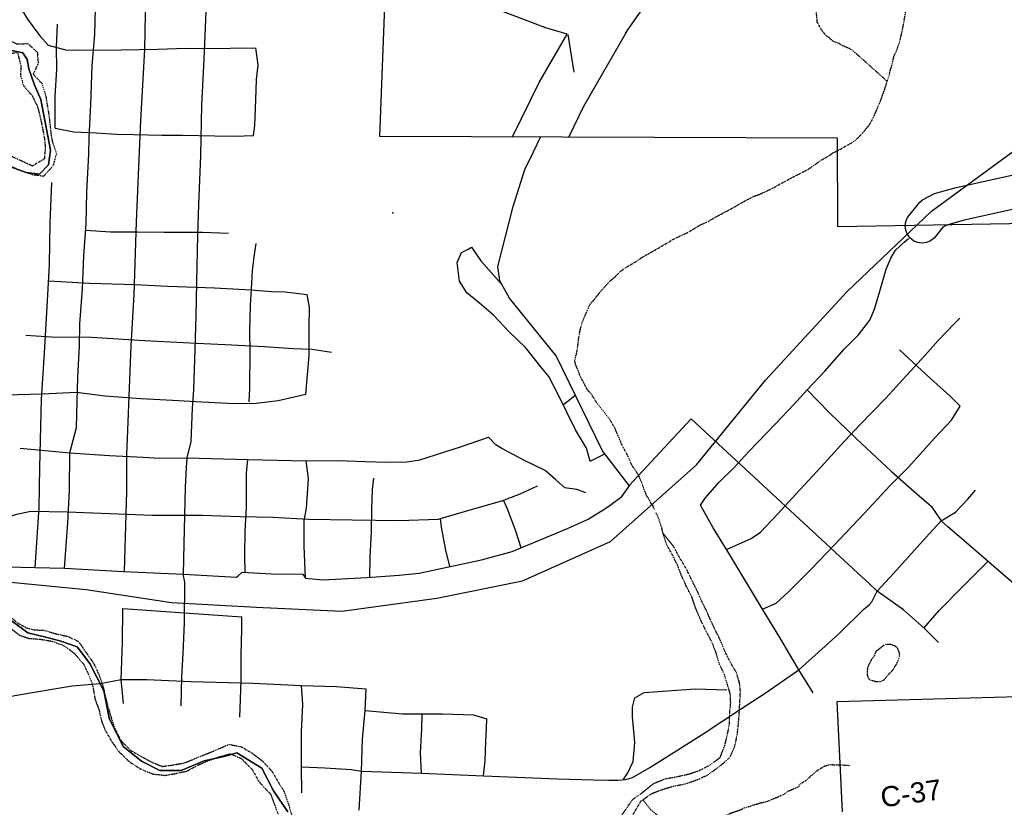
# Model space of a CAD drawing. Header units: feet. Extents: x -1605449 to -1594075, y -1717250 to -1708479.
# Tile 78 of 97: x -1595922 to -1595434, y -1716897 to -1716507. Entities that reach past the tile are written whole.
import ezdxf
from ezdxf.enums import TextEntityAlignment as Align

# ---------------------------------------------------------------- set-up
doc = ezdxf.new("R2010")
doc.units = ezdxf.units.FT
doc.header["$MEASUREMENT"] = 0
doc.linetypes.add('rr2', pattern=[0])
doc.linetypes.add('stream', pattern=[1.4, 0.7, -0.1, 0.1, -0.1, 0.1, -0.1, 0.1, -0.1])
for name, color, linetype in [('CR-TEXT', 7, 'Continuous'), ('INCORPORATED', 4, 'Continuous'), ('RAILROAD', 1, 'rr2'), ('STATE_FEDERAL-RT', 2, 'Continuous'), ('STREET-RURAL', 14, 'Continuous'), ('STREET-URBAN', 15, 'Continuous'), ('TWP-RD', 6, 'Continuous'), ('WATERWAY', 14, 'stream')]:
    doc.layers.add(name, color=color, linetype=linetype)
doc.styles.add('ARIAL', font='arial.ttf')

msp = doc.modelspace()

# ---------------------------------------------------------------- linework, layer by layer
at = {"layer": 'INCORPORATED', "flags": 128}
for points in [[(-1595394.12, -1716607.97), (-1595516.87, -1716610.03), (-1595517.02, -1716566.11), (-1595743.48, -1716565.28), (-1595739.81, -1716470.34)], [(-1595925.58, -1716522.71), (-1595920.08, -1716523.85), (-1595917.9, -1716527.19), (-1595917.05, -1716531.86), (-1595914.53, -1716539.37), (-1595911.17, -1716547.04), (-1595906.41, -1716572.07), (-1595907.39, -1716579.42), (-1595911.87, -1716583.95), (-1595918.37, -1716583.14), (-1595940.9, -1716575.04)], [(-1595940.9, -1716575.04), (-1595918.37, -1716583.14), (-1595911.87, -1716583.95), (-1595907.39, -1716579.42), (-1595906.41, -1716572.07), (-1595911.17, -1716547.04), (-1595914.53, -1716539.37), (-1595917.05, -1716531.86), (-1595917.9, -1716527.19), (-1595920.08, -1716523.85), (-1595925.58, -1716522.71)], [(-1595925.42, -1716805.29), (-1595917.57, -1716811.1), (-1595908.06, -1716813.41), (-1595901.22, -1716815.22), (-1595893.22, -1716818.03), (-1595886.85, -1716826.19), (-1595879.98, -1716839.69), (-1595877.43, -1716853.21), (-1595870.38, -1716867.38), (-1595861.36, -1716874.52), (-1595852.34, -1716879.17), (-1595841.68, -1716879.13), (-1595830.36, -1716874.41), (-1595820.54, -1716872.2), (-1595814.22, -1716870.51), (-1595801.86, -1716877.98), (-1595801.86, -1716877.98), (-1595795.99, -1716889.31), (-1595788.95, -1716899.64)], [(-1595788.95, -1716899.64), (-1595795.99, -1716889.31), (-1595801.86, -1716877.98), (-1595801.86, -1716877.98), (-1595814.22, -1716870.51), (-1595820.54, -1716872.2), (-1595830.36, -1716874.41), (-1595841.68, -1716879.13), (-1595852.34, -1716879.17), (-1595861.36, -1716874.52), (-1595870.38, -1716867.38), (-1595877.43, -1716853.21), (-1595879.98, -1716839.69), (-1595886.85, -1716826.19), (-1595893.22, -1716818.03), (-1595901.22, -1716815.22), (-1595908.06, -1716813.41), (-1595917.57, -1716811.1), (-1595925.42, -1716805.29)], [(-1595514.58, -1716899.59), (-1595517.23, -1716845.04), (-1595397.6, -1716841.79)]]:
    msp.add_lwpolyline(points, dxfattribs=at)
at = {"layer": 'RAILROAD', "ltscale": 0.333, "flags": 128}
msp.add_lwpolyline([(-1596788.66, -1716807.6), (-1596746.65, -1716804.57), (-1596704.18, -1716799.06), (-1596661.05, -1716793.39), (-1596619.08, -1716784.21), (-1596576.78, -1716777.7), (-1596534.98, -1716773.52), (-1596492.34, -1716765.01), (-1596450.54, -1716759.17), (-1596407.74, -1716759.17), (-1596365.44, -1716764.51), (-1596322.64, -1716772.19), (-1596278.17, -1716772.35), (-1596235.54, -1716774.19), (-1596189.74, -1716778.2), (-1596147.6, -1716777.7), (-1596104.3, -1716779.2), (-1596058.01, -1716781.2), (-1596015.87, -1716782.54), (-1595973.4, -1716786.54), (-1595931.1, -1716785.54), (-1595888.8, -1716789.55), (-1595846.5, -1716796.06), (-1595804.7, -1716798.39), (-1595762.23, -1716800.23), (-1595715.27, -1716793.89), (-1595672.8, -1716785.37), (-1595629.33, -1716765.84), (-1595586.7, -1716727.79), (-1595552.56, -1716685.89), (-1595512.42, -1716642.16), (-1595470.45, -1716602.26), (-1595428.65, -1716571.55), (-1595385.85, -1716555.19), (-1595342.55, -1716554.85), (-1595298.25, -1716564.7), (-1595254.95, -1716570.04), (-1595205.66, -1716568.54), (-1595161.69, -1716572.38), (-1595119.22, -1716582.06), (-1595076.09, -1716584.9), (-1595034.28, -1716583.06), (-1594983.32, -1716583.73), (-1594939.86, -1716586.57), (-1594896.39, -1716590.58), (-1594853.42, -1716591.08), (-1594810.62, -1716595.08), (-1594766.32, -1716605.26), (-1594723.85, -1716621.79), (-1594681.89, -1716639.48), (-1594638.92, -1716656.84), (-1594595.12, -1716671.87), (-1594552.65, -1716689.23), (-1594509.85, -1716707.09), (-1594465.55, -1716726.28), (-1594423.08, -1716745.98), (-1594386.04, -1716759.63)], dxfattribs=at)
msp.add_lwpolyline([(-1596788.66, -1716807.6), (-1596746.65, -1716804.57), (-1596704.18, -1716799.06), (-1596661.05, -1716793.39), (-1596619.08, -1716784.21), (-1596576.78, -1716777.7), (-1596534.98, -1716773.52), (-1596492.34, -1716765.01), (-1596450.54, -1716759.17), (-1596407.74, -1716759.17), (-1596365.44, -1716764.51), (-1596322.64, -1716772.19), (-1596278.17, -1716772.35), (-1596235.54, -1716774.19), (-1596189.74, -1716778.2), (-1596147.6, -1716777.7), (-1596104.3, -1716779.2), (-1596058.01, -1716781.2), (-1596015.87, -1716782.54), (-1595973.4, -1716786.54), (-1595931.1, -1716785.54), (-1595888.8, -1716789.55), (-1595846.5, -1716796.06), (-1595804.7, -1716798.39), (-1595762.23, -1716800.23), (-1595715.27, -1716793.89), (-1595672.8, -1716785.37), (-1595629.33, -1716765.84), (-1595586.7, -1716727.79), (-1595552.56, -1716685.89), (-1595512.42, -1716642.16), (-1595470.45, -1716602.26), (-1595428.65, -1716571.55), (-1595385.85, -1716555.19), (-1595342.55, -1716554.85), (-1595298.25, -1716564.7), (-1595254.95, -1716570.04), (-1595205.66, -1716568.54), (-1595161.69, -1716572.38), (-1595119.22, -1716582.06), (-1595076.09, -1716584.9), (-1595034.28, -1716583.06), (-1594983.32, -1716583.73), (-1594939.86, -1716586.57), (-1594896.39, -1716590.58), (-1594853.42, -1716591.08), (-1594810.62, -1716595.08), (-1594766.32, -1716605.26), (-1594723.85, -1716621.79), (-1594681.89, -1716639.48), (-1594638.92, -1716656.84), (-1594595.12, -1716671.87), (-1594552.65, -1716689.23), (-1594509.85, -1716707.09), (-1594465.55, -1716726.28), (-1594423.08, -1716745.98), (-1594386.04, -1716759.63)], dxfattribs=at)
msp.add_lwpolyline([(-1596788.66, -1716807.6), (-1596746.65, -1716804.57), (-1596704.18, -1716799.06), (-1596661.05, -1716793.39), (-1596619.08, -1716784.21), (-1596576.78, -1716777.7), (-1596534.98, -1716773.52), (-1596492.34, -1716765.01), (-1596450.54, -1716759.17), (-1596407.74, -1716759.17), (-1596365.44, -1716764.51), (-1596322.64, -1716772.19), (-1596278.17, -1716772.35), (-1596235.54, -1716774.19), (-1596189.74, -1716778.2), (-1596147.6, -1716777.7), (-1596104.3, -1716779.2), (-1596058.01, -1716781.2), (-1596015.87, -1716782.54), (-1595973.4, -1716786.54), (-1595931.1, -1716785.54), (-1595888.8, -1716789.55), (-1595846.5, -1716796.06), (-1595804.7, -1716798.39), (-1595762.23, -1716800.23), (-1595715.27, -1716793.89), (-1595672.8, -1716785.37), (-1595629.33, -1716765.84), (-1595586.7, -1716727.79), (-1595552.56, -1716685.89), (-1595512.42, -1716642.16), (-1595470.45, -1716602.26), (-1595428.65, -1716571.55), (-1595385.85, -1716555.19), (-1595342.55, -1716554.85), (-1595298.25, -1716564.7), (-1595254.95, -1716570.04), (-1595205.66, -1716568.54), (-1595161.69, -1716572.38), (-1595119.22, -1716582.06), (-1595076.09, -1716584.9), (-1595034.28, -1716583.06), (-1594983.32, -1716583.73), (-1594939.86, -1716586.57), (-1594896.39, -1716590.58), (-1594853.42, -1716591.08), (-1594810.62, -1716595.08), (-1594766.32, -1716605.26), (-1594723.85, -1716621.79), (-1594681.89, -1716639.48), (-1594638.92, -1716656.84), (-1594595.12, -1716671.87), (-1594552.65, -1716689.23), (-1594509.85, -1716707.09), (-1594465.55, -1716726.28), (-1594423.08, -1716745.98), (-1594386.04, -1716759.63)], dxfattribs=at)
msp.add_lwpolyline([(-1596788.66, -1716807.6), (-1596746.65, -1716804.57), (-1596704.18, -1716799.06), (-1596661.05, -1716793.39), (-1596619.08, -1716784.21), (-1596576.78, -1716777.7), (-1596534.98, -1716773.52), (-1596492.34, -1716765.01), (-1596450.54, -1716759.17), (-1596407.74, -1716759.17), (-1596365.44, -1716764.51), (-1596322.64, -1716772.19), (-1596278.17, -1716772.35), (-1596235.54, -1716774.19), (-1596189.74, -1716778.2), (-1596147.6, -1716777.7), (-1596104.3, -1716779.2), (-1596058.01, -1716781.2), (-1596015.87, -1716782.54), (-1595973.4, -1716786.54), (-1595931.1, -1716785.54), (-1595888.8, -1716789.55), (-1595846.5, -1716796.06), (-1595804.7, -1716798.39), (-1595762.23, -1716800.23), (-1595715.27, -1716793.89), (-1595672.8, -1716785.37), (-1595629.33, -1716765.84), (-1595586.7, -1716727.79), (-1595552.56, -1716685.89), (-1595512.42, -1716642.16), (-1595470.45, -1716602.26), (-1595428.65, -1716571.55), (-1595385.85, -1716555.19), (-1595342.55, -1716554.85), (-1595298.25, -1716564.7), (-1595254.95, -1716570.04), (-1595205.66, -1716568.54), (-1595161.69, -1716572.38), (-1595119.22, -1716582.06), (-1595076.09, -1716584.9), (-1595034.28, -1716583.06), (-1594983.32, -1716583.73), (-1594939.86, -1716586.57), (-1594896.39, -1716590.58), (-1594853.42, -1716591.08), (-1594810.62, -1716595.08), (-1594766.32, -1716605.26), (-1594723.85, -1716621.79), (-1594681.89, -1716639.48), (-1594638.92, -1716656.84), (-1594595.12, -1716671.87), (-1594552.65, -1716689.23), (-1594509.85, -1716707.09), (-1594465.55, -1716726.28), (-1594423.08, -1716745.98), (-1594386.04, -1716759.63)], dxfattribs=at)
at = {"layer": 'STATE_FEDERAL-RT', "flags": 128}
for points in [[(-1595621.81, -1716514.18), (-1595615.24, -1716504.72), (-1595607.31, -1716493.47), (-1595600.19, -1716485.54), (-1595589.29, -1716475.25), (-1595580.93, -1716467.21), (-1595570.22, -1716461.59), (-1595539.52, -1716448.05), (-1595516.17, -1716438.09), (-1595500.98, -1716429.38), (-1595488.34, -1716420.18), (-1595483.98, -1716415.52)], [(-1595650.79, -1716514.58), (-1595661.93, -1716511.31), (-1595662.51, -1716511.06), (-1595662.86, -1716510.99), (-1595665.28, -1716510.07), (-1595665.28, -1716510.07), (-1595697.15, -1716497.93)], [(-1595677.79, -1716565.52), (-1595664.54, -1716538.57), (-1595650.79, -1716514.58)], [(-1595649.98, -1716565.62), (-1595642.45, -1716550.31), (-1595621.23, -1716513.26)], [(-1595649.98, -1716565.62), (-1595642.45, -1716550.31), (-1595621.23, -1716513.26)], [(-1595667.48, -1716572.89), (-1595663.88, -1716565.57)], [(-1595615.55, -1716733.32), (-1595620.02, -1716738.14), (-1595633.26, -1716720.92), (-1595656.21, -1716673.87), (-1595679.21, -1716645.36), (-1595684.08, -1716636.79), (-1595685.09, -1716629.64), (-1595677.47, -1716599.91), (-1595671.75, -1716581.58), (-1595667.48, -1716572.89)], [(-1595504.77, -1716783.5), (-1595589.34, -1716705.04), (-1595615.55, -1716733.32)], [(-1595462.38, -1716758.49), (-1595465.7, -1716755.6), (-1595471.62, -1716762.1)], [(-1595455.72, -1716764.26), (-1595462.38, -1716758.49)], [(-1595471.62, -1716762.1), (-1595489.36, -1716781.61)], [(-1595395.82, -1716816.22), (-1595455.72, -1716764.26)], [(-1595489.36, -1716781.61), (-1595497.34, -1716790.39), (-1595501.54, -1716786.49)], [(-1595501.54, -1716786.49), (-1595504.77, -1716783.5)]]:
    msp.add_lwpolyline(points, dxfattribs=at)
at = {"layer": 'STREET-RURAL'}
for points in [[(-1595647.23, -1716533.5), (-1595650.34, -1716514.76)], [(-1595782.02, -1716890.27), (-1595782.2, -1716877.41), (-1595782.21, -1716860.04), (-1595781.54, -1716846.51), (-1595782.22, -1716837.16)], [(-1595753.69, -1716898.77), (-1595752.44, -1716879.51), (-1595752.07, -1716863.68), (-1595750.76, -1716849.42), (-1595750.27, -1716838.71)]]:
    msp.add_lwpolyline(points, dxfattribs=at)
at = {"layer": 'STREET-URBAN'}
for points in [[(-1595840.54, -1716781.94), (-1595840.32, -1716767.03), (-1595839.59, -1716738.88), (-1595839.09, -1716729.26), (-1595838.84, -1716724.42), (-1595836.75, -1716716.37), (-1595836.09, -1716699.82), (-1595835.52, -1716690.79), (-1595834.73, -1716670.73), (-1595834.24, -1716654.18), (-1595833.84, -1716629.44), (-1595833.5, -1716614.4), (-1595832.99, -1716599.19), (-1595832.08, -1716574.78), (-1595831.51, -1716549.71), (-1595830.42, -1716526.97), (-1595829.21, -1716499.55), (-1595828.86, -1716485.17), (-1595828.42, -1716479.15), (-1595827.24, -1716464.43), (-1595825.54, -1716451.38), (-1595825.28, -1716444.36), (-1595823.74, -1716431.97)], [(-1595899.51, -1716779.06), (-1595897.75, -1716756.51), (-1595897.03, -1716740.42), (-1595896.79, -1716721.88), (-1595893.52, -1716709.45), (-1595893.16, -1716696.42), (-1595892.78, -1716684.71), (-1595892.11, -1716669), (-1595891.89, -1716658.13), (-1595890.57, -1716640.74), (-1595889.91, -1716624.35), (-1595888.75, -1716608.63), (-1595888.41, -1716592.92), (-1595887.44, -1716574.03), (-1595887.2, -1716565.84), (-1595886.37, -1716549.45), (-1595885.74, -1716530.23), (-1595884.4, -1716514.84), (-1595884.2, -1716501.97), (-1595883.33, -1716489.26), (-1595882.52, -1716471.7), (-1595881.85, -1716455.48), (-1595881.01, -1716444.57)], [(-1595869.78, -1716780.75), (-1595868.59, -1716740.88), (-1595868.57, -1716722.92), (-1595868, -1716706.57), (-1595866.41, -1716668.88), (-1595864.94, -1716643.49), (-1595863.88, -1716607.53), (-1595861.75, -1716557.35), (-1595859.77, -1716522.22), (-1595859.23, -1716495.65), (-1595856.44, -1716443.94)], [(-1595947.17, -1716455.36), (-1595944.49, -1716460.43), (-1595939.68, -1716469.03), (-1595935.02, -1716477.8), (-1595929.02, -1716487.72), (-1595923.17, -1716498.14), (-1595917.84, -1716507.24), (-1595911.7, -1716515.48), (-1595907.62, -1716520.09)], [(-1595904.1, -1716561.11), (-1595904.02, -1716545.58), (-1595903.25, -1716532.04), (-1595903.43, -1716521.02), (-1595902.95, -1716509.66)], [(-1595907.62, -1716520.09), (-1595898.37, -1716522.52), (-1595891.85, -1716522.35), (-1595884.66, -1716522.51), (-1595871.46, -1716522.34), (-1595853.24, -1716522.16), (-1595839.36, -1716521.65), (-1595830, -1716521.82), (-1595804.77, -1716521.47)], [(-1595805.92, -1716564.9), (-1595805.25, -1716559.89), (-1595804.75, -1716547.19), (-1595804.42, -1716537.17), (-1595803.59, -1716529.99), (-1595804.77, -1716521.47)], [(-1595904.1, -1716561.11), (-1595894.89, -1716562.96), (-1595883.86, -1716563.44), (-1595873.69, -1716564.16), (-1595865.38, -1716564.32), (-1595851.34, -1716564.59), (-1595841.02, -1716564.66), (-1595825.07, -1716564.96), (-1595815.24, -1716565.23), (-1595805.92, -1716564.9)], [(-1595913.99, -1716778.72), (-1595912.02, -1716748.92), (-1595911.68, -1716729.22), (-1595910.9, -1716695.3), (-1595909.28, -1716672.4), (-1595907.98, -1716649.67), (-1595906.83, -1716628.61), (-1595906.5, -1716608.24), (-1595905.66, -1716588.02)], [(-1595888.97, -1716611.71), (-1595876.76, -1716612.54), (-1595863.39, -1716612.53), (-1595850.19, -1716612.69), (-1595835.98, -1716612.69), (-1595831.13, -1716612.68), (-1595818.26, -1716613.18)], [(-1595584.86, -1716747.87), (-1595582.52, -1716744.36), (-1595575.34, -1716736.34), (-1595568.16, -1716729.15), (-1595560.8, -1716721.3), (-1595547.61, -1716707.59), (-1595538.59, -1716698.07), (-1595532.07, -1716690.72), (-1595523.22, -1716681.52), (-1595513.69, -1716670.66), (-1595506.68, -1716663.48), (-1595501, -1716656.29), (-1595498.66, -1716650.78), (-1595495.99, -1716641.92), (-1595492.99, -1716631.06), (-1595490.65, -1716625.55), (-1595488.31, -1716621.54), (-1595483.97, -1716617.7), (-1595481.84, -1716615.89)], [(-1595808.03, -1716696.68), (-1595807.77, -1716690), (-1595807.63, -1716671.45), (-1595807.74, -1716661.75), (-1595807.37, -1716648.88), (-1595806.96, -1716640.69), (-1595806.38, -1716631.83), (-1595805.62, -1716624.97), (-1595804.69, -1716618.27)], [(-1595639.36, -1716726.01), (-1595641.2, -1716719.66), (-1595646.56, -1716710.48), (-1595655.09, -1716693.45), (-1595659.77, -1716684.09), (-1595663.12, -1716680.25), (-1595671.31, -1716669.74), (-1595679.51, -1716662.05), (-1595687.2, -1716653.71), (-1595694.05, -1716647.86), (-1595700.41, -1716642.69), (-1595704.09, -1716637.01), (-1595705.26, -1716627.66), (-1595703.09, -1716622.81), (-1595699.75, -1716621.14), (-1595698.08, -1716620.14), (-1595693.4, -1716626.82), (-1595683.08, -1716638.55)], [(-1595907.28, -1716636.77), (-1595887.11, -1716637.93), (-1595864.55, -1716638.59), (-1595848.33, -1716639.42), (-1595825.27, -1716640.24), (-1595807.15, -1716641.21), (-1595797.02, -1716642.07), (-1595790.33, -1716642.23), (-1595779.47, -1716643.56)], [(-1595780.11, -1716692.84), (-1595778.45, -1716673.79), (-1595778.46, -1716659.6), (-1595778.3, -1716649.91), (-1595779.47, -1716643.56)], [(-1595571.95, -1716769.74), (-1595559.78, -1716764.39), (-1595555.1, -1716761.22), (-1595546.58, -1716752.19), (-1595537.56, -1716742.33), (-1595525.03, -1716728.8), (-1595515.51, -1716718.27), (-1595506.15, -1716708.24), (-1595493.12, -1716694.87), (-1595482.93, -1716683.68), (-1595473.58, -1716673.65), (-1595467.23, -1716666.3), (-1595459.21, -1716658.11), (-1595456.54, -1716655.27)], [(-1595918.6, -1716663.71), (-1595905.9, -1716664.5), (-1595886.03, -1716664.67), (-1595859.8, -1716666.23), (-1595834.23, -1716667.64), (-1595820.03, -1716668.23), (-1595800.48, -1716669.24), (-1595786.27, -1716670.34), (-1595776.92, -1716670.68), (-1595767.42, -1716672.12)], [(-1595456.35, -1716698.86), (-1595461.2, -1716693.86), (-1595471.06, -1716685.17), (-1595479.76, -1716676.99), (-1595486.28, -1716670.98)], [(-1595532.07, -1716690.72), (-1595521.2, -1716701.9), (-1595507.66, -1716714.92), (-1595490.26, -1716731.12), (-1595477.72, -1716742.14), (-1595470.7, -1716748.31), (-1595465.7, -1716755.6)], [(-1595942.58, -1716693.08), (-1595929.04, -1716693.24), (-1595910.32, -1716692.73), (-1595893.44, -1716691.89), (-1595879.56, -1716693.72), (-1595861.68, -1716695.05), (-1595845.97, -1716695.88), (-1595831.43, -1716696.7), (-1595815.38, -1716697.53), (-1595804.68, -1716697.36), (-1595793.82, -1716696.02), (-1595780.11, -1716692.84)], [(-1595652.72, -1716698.17), (-1595646.72, -1716693.31)], [(-1595554.08, -1716799.3), (-1595547.4, -1716796.29), (-1595541.05, -1716790.61), (-1595529.85, -1716779.41), (-1595518.83, -1716767.88), (-1595503.79, -1716752), (-1595491.1, -1716738.3), (-1595481.91, -1716728.94), (-1595469.04, -1716714.74), (-1595460.52, -1716705.72), (-1595456.35, -1716698.86)], [(-1595921.34, -1716719.63), (-1595896.79, -1716721.88), (-1595877.22, -1716723.24), (-1595860.53, -1716724.12), (-1595852.32, -1716724.53), (-1595838.84, -1716724.42), (-1595808.73, -1716725.27), (-1595779.93, -1716725.91), (-1595764.05, -1716725.74), (-1595750.68, -1716726.23), (-1595740.15, -1716726.56), (-1595730.12, -1716726.39), (-1595723.6, -1716725.38), (-1595703.55, -1716719.03), (-1595689.68, -1716714.18)], [(-1595641.53, -1716741.71), (-1595646.04, -1716740.04), (-1595651.89, -1716739.21), (-1595656.41, -1716735.37), (-1595661.59, -1716730.7), (-1595671.79, -1716725.69), (-1595683.16, -1716719.85), (-1595686, -1716718.01), (-1595689.68, -1716714.18)], [(-1595639.36, -1716726.01), (-1595632.05, -1716722.49)], [(-1595810.1, -1716781.13), (-1595810.23, -1716772.58), (-1595810.02, -1716760.71), (-1595809.48, -1716749.01), (-1595809.49, -1716731.96), (-1595808.73, -1716725.27)], [(-1595780.26, -1716783.96), (-1595780.89, -1716767.89), (-1595780.86, -1716755.56), (-1595779.79, -1716749.29), (-1595778.77, -1716734.63), (-1595779.93, -1716725.91)], [(-1595748.44, -1716783.59), (-1595748.15, -1716773.5), (-1595747.49, -1716760.97), (-1595747.33, -1716749.95), (-1595747, -1716740.09), (-1595746.33, -1716734.41)], [(-1595935.74, -1716778.21), (-1595899.51, -1716779.06), (-1595870.25, -1716780.73), (-1595840.54, -1716781.94), (-1595814.28, -1716783.55), (-1595813.64, -1716783), (-1595811.59, -1716781.05), (-1595796.99, -1716781.83), (-1595781.49, -1716781.96), (-1595780.26, -1716783.96), (-1595771.61, -1716784.72), (-1595749.82, -1716783.66), (-1595733.93, -1716782.44), (-1595724.02, -1716781.52), (-1595693.17, -1716774.88), (-1595678.02, -1716770.78), (-1595650.67, -1716759.46), (-1595640.43, -1716754.8), (-1595632.12, -1716749.58), (-1595629.44, -1716747.89), (-1595623.77, -1716743.49), (-1595619.66, -1716737.75)], [(-1595934.64, -1716755.94), (-1595923.09, -1716752.35), (-1595916.14, -1716750.86), (-1595898.06, -1716751.14), (-1595855.97, -1716752.84), (-1595831.4, -1716752.83), (-1595812.51, -1716753.49), (-1595796.3, -1716753.81), (-1595778.75, -1716754.81), (-1595757.19, -1716755.13), (-1595733.95, -1716755.45), (-1595714.56, -1716754.78), (-1595701.53, -1716750.93), (-1595682.64, -1716745.57), (-1595673.95, -1716742.23), (-1595665.43, -1716738.22)], [(-1595465.7, -1716755.6), (-1595458.66, -1716751.31), (-1595452.48, -1716744.8), (-1595448.64, -1716740.45)], [(-1595673.57, -1716768.94), (-1595676.28, -1716760.27), (-1595680.47, -1716749.25), (-1595682.21, -1716745.41)], [(-1595528.99, -1716840.71), (-1595536.05, -1716829.34), (-1595545.05, -1716814.16), (-1595554.08, -1716799.3), (-1595570.31, -1716772.41), (-1595578.5, -1716759.05), (-1595584.86, -1716747.87)], [(-1595708.84, -1716778.25), (-1595710.71, -1716770.14), (-1595712.89, -1716758.78), (-1595713.46, -1716754.45)], [(-1595474.34, -1716808.66), (-1595466.66, -1716799.93), (-1595454.97, -1716788.06), (-1595447.12, -1716780.21), (-1595442.54, -1716775.69)], [(-1595841.72, -1716847.21), (-1595841.39, -1716833.01), (-1595840.73, -1716821.32), (-1595840.06, -1716806.12), (-1595839.98, -1716786.03), (-1595840.79, -1716781.92)], [(-1595536.05, -1716829.34), (-1595523.14, -1716817.68), (-1595516.14, -1716811.32), (-1595504.01, -1716799.26), (-1595501.4, -1716797.11), (-1595500.09, -1716795.73), (-1595497.34, -1716790.39)], [(-1595466.99, -1716815.79), (-1595474.01, -1716808.95), (-1595484.38, -1716799.6), (-1595497.34, -1716790.39)], [(-1595870.3, -1716846.05), (-1595871.34, -1716834.17), (-1595870.81, -1716815.64), (-1595870.58, -1716799.02)], [(-1595870.58, -1716799.02), (-1595811.65, -1716803.1)], [(-1595812.63, -1716852.71), (-1595811.97, -1716834.83), (-1595811.98, -1716822.31), (-1595811.65, -1716808.94), (-1595811.65, -1716803.1)], [(-1595782.2, -1716877.41), (-1595770.67, -1716877.91), (-1595757.4, -1716878.65), (-1595752.44, -1716879.51), (-1595722.9, -1716880.52), (-1595692.12, -1716881.79), (-1595655.54, -1716883.34), (-1595637.68, -1716883.82), (-1595630.07, -1716884.02), (-1595625.45, -1716884), (-1595621.67, -1716883.69), (-1595618.51, -1716882.66), (-1595609.79, -1716877.78), (-1595583.97, -1716861.45), (-1595564.42, -1716848.58), (-1595552.72, -1716840.89), (-1595536.05, -1716829.34)], [(-1596117.04, -1716879.96), (-1596099.22, -1716875.79), (-1596081.85, -1716871.72), (-1596049.57, -1716866.14), (-1596018.2, -1716860.27), (-1595992.58, -1716853.72), (-1595985.4, -1716852.47), (-1595939.67, -1716844.76), (-1595928.68, -1716842.94), (-1595920.27, -1716841.43), (-1595895.65, -1716837.27), (-1595881.81, -1716836.08)], [(-1595881.81, -1716836.08), (-1595871.34, -1716834.17), (-1595858.64, -1716834.08), (-1595836.89, -1716835.14), (-1595806.13, -1716835.9), (-1595782.22, -1716837.16), (-1595765.07, -1716837.59), (-1595750.27, -1716838.71)], [(-1595623.12, -1716883.81), (-1595620.73, -1716880.34), (-1595618.06, -1716874.66), (-1595617.23, -1716865.31), (-1595618.41, -1716852.61), (-1595618.41, -1716847.77), (-1595617.24, -1716843.26), (-1595612.73, -1716840.58), (-1595598.86, -1716839.58), (-1595587.32, -1716838.74), (-1595576.96, -1716839.06), (-1595571.78, -1716839.23)], [(-1595750.76, -1716849.42), (-1595732.23, -1716851.17), (-1595712.51, -1716851.16), (-1595697.13, -1716851.65), (-1595690.45, -1716853.65)], [(-1595722.9, -1716880.52), (-1595723.37, -1716870.37), (-1595722.7, -1716858.51), (-1595722.54, -1716851.16)], [(-1595692.12, -1716881.79), (-1595691.27, -1716874.36), (-1595690.94, -1716864.84), (-1595690.61, -1716858.33), (-1595690.45, -1716853.65)]]:
    msp.add_lwpolyline(points, dxfattribs=at)
msp.add_point((-1595737.07, -1716603.17), dxfattribs=at)
at = {"layer": 'TWP-RD'}
msp.add_lwpolyline([(-1595404.33, -1716595.72), (-1595454.25, -1716606.73), (-1595462.89, -1716609.19), (-1595464.86, -1716610.2), (-1595469.2, -1716615.72), (-1595470.95, -1716617.03), (-1595472.99, -1716617.85), (-1595475.17, -1716618.11), (-1595477.34, -1716617.8), (-1595479.36, -1716616.94), (-1595481.08, -1716615.58), (-1595482.4, -1716613.82), (-1595483.21, -1716611.79), (-1595483.48, -1716609.61), (-1595483.16, -1716607.44), (-1595482.3, -1716605.42), (-1595476.27, -1716597.75), (-1595474.88, -1716596.6), (-1595469.02, -1716593.61), (-1595458.34, -1716590.56), (-1595407.6, -1716579.37)], dxfattribs=at)
at = {"layer": 'WATERWAY', "ltscale": 0.5, "flags": 128}
for points in [[(-1595607.61, -1716749.89), (-1595608.98, -1716747.24), (-1595607.96, -1716748.73), (-1595608.98, -1716747.24), (-1595609.83, -1716745.91), (-1595610.52, -1716744.42), (-1595611.38, -1716743.26), (-1595612.07, -1716741.59), (-1595612.76, -1716739.76), (-1595613.46, -1716737.77), (-1595614.32, -1716735.61), (-1595615.01, -1716733.95), (-1595615.87, -1716732.28), (-1595616.72, -1716730.96), (-1595617.57, -1716729.8), (-1595618.43, -1716728.48), (-1595619.28, -1716726.98), (-1595620.32, -1716724.32), (-1595621.36, -1716722.16), (-1595622.38, -1716720.34), (-1595623.24, -1716718.68), (-1595624.1, -1716717.02), (-1595624.79, -1716715.35), (-1595625.66, -1716713.19), (-1595627.21, -1716709.54), (-1595629.78, -1716705.23), (-1595633.01, -1716701.09), (-1595636.07, -1716697.28), (-1595638.46, -1716693.3), (-1595640.84, -1716690.49), (-1595642.21, -1716688.01), (-1595643.41, -1716685.68), (-1595644.44, -1716683.69), (-1595645.14, -1716681.69), (-1595646, -1716679.53), (-1595646.52, -1716678.37), (-1595646.88, -1716676.7), (-1595646.89, -1716675.87), (-1595646.41, -1716673.85), (-1595645.94, -1716672.18), (-1595645.79, -1716670.67), (-1595645.48, -1716668.83), (-1595645.18, -1716666.82), (-1595645.04, -1716664.98), (-1595644.73, -1716663.14), (-1595644.1, -1716660.29), (-1595643.31, -1716657.27), (-1595642.18, -1716654.58), (-1595641.04, -1716652.06), (-1595639.59, -1716648.53), (-1595637.29, -1716646), (-1595635.48, -1716643.63), (-1595633.68, -1716641.44), (-1595631.87, -1716639.41), (-1595630.06, -1716637.38), (-1595628.58, -1716636.02), (-1595627.26, -1716635), (-1595625.77, -1716633.48), (-1595623.8, -1716631.62), (-1595621.32, -1716629.91), (-1595618.83, -1716628.54), (-1595616.18, -1716626.84), (-1595614.2, -1716625.48), (-1595611.88, -1716624.11), (-1595609.39, -1716622.74), (-1595606.91, -1716621.37), (-1595604.43, -1716619.83), (-1595601.44, -1716618.13), (-1595598.3, -1716616.25), (-1595594.81, -1716614.53), (-1595591.5, -1716612.98), (-1595588.35, -1716611.27), (-1595585.2, -1716609.23), (-1595580.89, -1716607.33), (-1595577.41, -1716605.28), (-1595573.93, -1716603.4), (-1595570.61, -1716601.68), (-1595567.63, -1716599.98), (-1595564.65, -1716598.26), (-1595561.5, -1716596.55), (-1595558.19, -1716594.84), (-1595555.2, -1716593.8), (-1595552.71, -1716592.6), (-1595550.39, -1716591.56), (-1595547.73, -1716590.19), (-1595545.41, -1716588.82), (-1595536.96, -1716584.37), (-1595534.31, -1716583), (-1595531.99, -1716581.8), (-1595529.84, -1716580.44), (-1595527.69, -1716578.9), (-1595525.04, -1716577.03), (-1595522.22, -1716575.49), (-1595519.25, -1716573.45), (-1595515.76, -1716571.73), (-1595512.62, -1716569.85), (-1595509.97, -1716568.48), (-1595508.31, -1716567.29), (-1595506.66, -1716565.76), (-1595505.02, -1716564.07), (-1595503.54, -1716562.38), (-1595503.54, -1716562.38), (-1595502.39, -1716560.86), (-1595501.4, -1716559.85), (-1595500.75, -1716558.67), (-1595499.94, -1716557.32), (-1595498.8, -1716554.97), (-1595497.99, -1716553.12), (-1595497.02, -1716550.77), (-1595496.05, -1716548.58), (-1595495.25, -1716546.4), (-1595494.45, -1716544.05), (-1595493.48, -1716541.53), (-1595492.68, -1716538.84), (-1595491.72, -1716535.99), (-1595490.93, -1716532.81), (-1595489.97, -1716529.62), (-1595489.03, -1716525.43), (-1595487.73, -1716522.74), (-1595486.93, -1716520.39), (-1595486.29, -1716518.37), (-1595485.81, -1716516.53), (-1595485.34, -1716514.69), (-1595484.87, -1716512.51), (-1595484.4, -1716509.99), (-1595483.94, -1716507.48), (-1595483.47, -1716504.97), (-1595483.17, -1716502.62), (-1595482.7, -1716500.28), (-1595482.4, -1716497.77), (-1595481.93, -1716495.76), (-1595481.46, -1716493.75), (-1595480.99, -1716491.4), (-1595480.36, -1716488.89), (-1595479.56, -1716486.2), (-1595478.93, -1716483.52), (-1595478.13, -1716481), (-1595475.59, -1716471.94), (-1595474.49, -1716466.92), (-1595472.71, -1716462.88), (-1595471.43, -1716458.86), (-1595469.81, -1716454.99), (-1595467.86, -1716451.46), (-1595466.07, -1716448.09), (-1595464.44, -1716445.4), (-1595463.13, -1716443.21), (-1595462.16, -1716441.36), (-1595461.18, -1716439.84), (-1595460.53, -1716438.33), (-1595459.56, -1716436.31), (-1595457.93, -1716433.11), (-1595456.63, -1716430.92), (-1595455.65, -1716428.91), (-1595454.52, -1716426.38), (-1595453.23, -1716423.36), (-1595451.6, -1716420.33), (-1595450.3, -1716417.81), (-1595449.67, -1716415.29), (-1595449.2, -1716413.11), (-1595448.89, -1716411.1), (-1595448.41, -1716409.43), (-1595448.1, -1716407.75), (-1595447.45, -1716406.74), (-1595446.97, -1716405.4), (-1595446.15, -1716404.22), (-1595445.5, -1716403.04), (-1595444.68, -1716401.86), (-1595443.86, -1716400.68), (-1595442.7, -1716399.66), (-1595441.55, -1716398.31), (-1595439.91, -1716396.78), (-1595438.09, -1716395.09), (-1595435.94, -1716393.56), (-1595432.96, -1716391.85), (-1595430.81, -1716390.31), (-1595428.33, -1716388.95), (-1595425.84, -1716387.74), (-1595423.52, -1716386.54), (-1595421.19, -1716385.68), (-1595419.37, -1716384.99), (-1595417.71, -1716384.3), (-1595415.71, -1716383.44), (-1595413.72, -1716382.41), (-1595411.73, -1716381.55), (-1595410.07, -1716380.86), (-1595408.58, -1716380.17), (-1595407.75, -1716379.66), (-1595405.93, -1716378.46), (-1595405.1, -1716377.95), (-1595403.6, -1716377.76), (-1595401.44, -1716377.57), (-1595398.93, -1716377.54), (-1595396.76, -1716377.68), (-1595394.75, -1716377.82), (-1595392.91, -1716377.96), (-1595391.41, -1716378.11), (-1595390.24, -1716378.26), (-1595389.23, -1716378.58), (-1595388.39, -1716378.9), (-1595387.38, -1716379.39), (-1595386.7, -1716380.22), (-1595385.52, -1716381.04), (-1595385.52, -1716381.04), (-1595384.17, -1716382.02), (-1595382.66, -1716383.01), (-1595381.14, -1716383.82), (-1595379.46, -1716384.8), (-1595377.94, -1716385.79), (-1595376.26, -1716386.6), (-1595374.57, -1716387.75), (-1595372.89, -1716388.73), (-1595370.37, -1716390.2), (-1595368.68, -1716391.35), (-1595366.66, -1716392.49), (-1595364.64, -1716393.64), (-1595362.46, -1716394.61), (-1595360.1, -1716395.58), (-1595357.58, -1716396.89), (-1595354.56, -1716397.85), (-1595351.88, -1716398.82), (-1595349.7, -1716399.46), (-1595348.35, -1716399.95), (-1595347.18, -1716400.43), (-1595345.67, -1716401.08), (-1595344.32, -1716401.9), (-1595342.47, -1716403.04), (-1595340.1, -1716404.69), (-1595337.74, -1716406.49), (-1595335.37, -1716408.8), (-1595332.83, -1716411.11), (-1595330.63, -1716413.59), (-1595326.04, -1716419.54), (-1595324.84, -1716421.87), (-1595324.14, -1716423.7), (-1595323.45, -1716425.69), (-1595322.58, -1716427.85), (-1595321.71, -1716430.18), (-1595320.67, -1716432.84), (-1595319.47, -1716435.33), (-1595318.43, -1716437.83), (-1595317.57, -1716439.82), (-1595316.88, -1716441.65), (-1595316.35, -1716443.48), (-1595315.81, -1716446.32), (-1595314.93, -1716449.15), (-1595313.89, -1716451.97), (-1595312.69, -1716454.63), (-1595311.49, -1716456.96), (-1595310.46, -1716458.78), (-1595309.43, -1716460.44), (-1595308.4, -1716462.43), (-1595307.03, -1716464.75), (-1595305.49, -1716467.57), (-1595303.61, -1716470.73), (-1595301.73, -1716473.88), (-1595299.17, -1716477.52), (-1595297.13, -1716480), (-1595294.94, -1716481.81), (-1595292.92, -1716483.12), (-1595291.23, -1716484.44), (-1595289.54, -1716485.75), (-1595288.02, -1716486.9), (-1595286.5, -1716488.39), (-1595284.81, -1716489.87), (-1595282.77, -1716492.01), (-1595280.4, -1716494.32), (-1595277.68, -1716497.63), (-1595273.14, -1716500.25), (-1595269.59, -1716502.87), (-1595266.06, -1716505.17), (-1595262.69, -1716507.3), (-1595259.49, -1716509.26), (-1595256.45, -1716511.39), (-1595253.08, -1716513.86), (-1595249.37, -1716516.32), (-1595245.66, -1716518.61), (-1595242.29, -1716520.57), (-1595239.61, -1716521.71), (-1595236.92, -1716522.84), (-1595235.24, -1716523.65), (-1595233.4, -1716524.13), (-1595228.2, -1716525.4), (-1595226.69, -1716525.72), (-1595225.02, -1716526.2), (-1595222.67, -1716526.5), (-1595220.17, -1716526.8), (-1595216.99, -1716527.09), (-1595213.65, -1716527.39), (-1595209.3, -1716527.66), (-1595206.62, -1716527.96), (-1595204.28, -1716528.1), (-1595202.11, -1716528.41), (-1595199.77, -1716528.38), (-1595197.1, -1716528.34), (-1595194.09, -1716528.3), (-1595190.92, -1716528.26), (-1595187.59, -1716528.05), (-1595183.75, -1716527.84), (-1595180.24, -1716527.79), (-1595175.07, -1716527.72), (-1595170.89, -1716527.84), (-1595167.22, -1716527.96), (-1595162.53, -1716528.4), (-1595162.53, -1716528.4), (-1595157.86, -1716528.34), (-1595153.35, -1716528.61), (-1595149, -1716528.72), (-1595145, -1716528.67), (-1595141.32, -1716528.96), (-1595137.81, -1716529.41), (-1595134.12, -1716530.2), (-1595130.77, -1716531), (-1595126.25, -1716531.44), (-1595122.74, -1716531.89), (-1595119.74, -1716532.02), (-1595116.72, -1716532.48), (-1595113.54, -1716532.95), (-1595110.36, -1716533.41), (-1595106.85, -1716533.69), (-1595103.18, -1716533.98), (-1595099, -1716534.09), (-1595094.32, -1716534.53), (-1595089.14, -1716534.8), (-1595081.96, -1716534.88), (-1595076.95, -1716534.81), (-1595071.6, -1716534.74), (-1595066.76, -1716534.85), (-1595062.42, -1716535.12), (-1595058.74, -1716535.08), (-1595055.9, -1716535.04), (-1595053.07, -1716534.84), (-1595050.4, -1716534.64), (-1595040.56, -1716533.84), (-1595036.56, -1716533.29), (-1595033.9, -1716532.58), (-1595031.41, -1716531.55), (-1595028.58, -1716530.51), (-1595025.59, -1716529.47), (-1595022.6, -1716528.26), (-1595019.95, -1716527.06), (-1595017.13, -1716525.68), (-1595014.64, -1716524.31), (-1595012.33, -1716522.61), (-1595010.35, -1716520.92), (-1595008.04, -1716519.05), (-1595006.55, -1716517.86), (-1595005.07, -1716516.34), (-1595003.58, -1716515.15), (-1595002.26, -1716514.29), (-1595001.44, -1716513.28), (-1595000.28, -1716512.26), (-1594998.97, -1716510.91), (-1594997.32, -1716509.22), (-1594995.34, -1716507.35), (-1594993.2, -1716505.15), (-1594990.57, -1716502.11), (-1594987.1, -1716499.73), (-1594984.63, -1716497.52), (-1594982.32, -1716495.32), (-1594980.01, -1716493.12), (-1594977.72, -1716490.41), (-1594975.08, -1716487.54), (-1594972.46, -1716484.33), (-1594969.83, -1716481.12), (-1594967.03, -1716478.24), (-1594964.24, -1716475.2), (-1594961.27, -1716472.15), (-1594957.48, -1716468.59), (-1594954.69, -1716465.38), (-1594951.39, -1716462.17), (-1594948.1, -1716458.95), (-1594944.8, -1716455.9), (-1594941.5, -1716453.01), (-1594938.37, -1716449.97), (-1594935.4, -1716447.42), (-1594932.94, -1716444.88), (-1594930.62, -1716443.01), (-1594928.98, -1716441.32), (-1594927.34, -1716438.96), (-1594924.86, -1716436.92), (-1594922.73, -1716434.39), (-1594920.43, -1716431.69), (-1594912.86, -1716423.9), (-1594910.39, -1716421.53), (-1594908.08, -1716419.33), (-1594906.1, -1716417.29), (-1594904.13, -1716415.26), (-1594902.16, -1716413.07), (-1594899.69, -1716410.36), (-1594897.88, -1716408.16), (-1594895.9, -1716406.47), (-1594894.08, -1716405.27), (-1594892.43, -1716404.08), (-1594890.78, -1716402.56), (-1594889.3, -1716401.2), (-1594887.65, -1716399.68), (-1594886.33, -1716398.49), (-1594885.01, -1716397.47), (-1594884.01, -1716396.96), (-1594883.03, -1716395.94), (-1594881.7, -1716395.09), (-1594880.55, -1716394.07), (-1594879.06, -1716393.05), (-1594877.74, -1716392.2), (-1594877.74, -1716392.2), (-1594876.91, -1716391.68), (-1594876.08, -1716391.17), (-1594875.26, -1716390.32), (-1594874.6, -1716389.48), (-1594873.44, -1716388.63), (-1594871.62, -1716387.6), (-1594870.3, -1716386.75), (-1594868.47, -1716385.89), (-1594866.48, -1716385.2), (-1594864.32, -1716384.5), (-1594861.48, -1716384.13), (-1594858.48, -1716383.93), (-1594855.31, -1716383.72), (-1594853.97, -1716383.63)], [(-1595492.39, -1716537.98), (-1595508.25, -1716523.84), (-1595509.61, -1716522.69), (-1595511.29, -1716521.71), (-1595513.14, -1716520.89), (-1595514.31, -1716520.41), (-1595516, -1716519.43), (-1595516.84, -1716519.1), (-1595517.68, -1716518.78), (-1595519.02, -1716518.3), (-1595520.03, -1716517.47), (-1595521.05, -1716516.48), (-1595522.23, -1716515.66), (-1595523.07, -1716515.01), (-1595523.59, -1716514.18), (-1595524.6, -1716513.02), (-1595525.12, -1716512.19), (-1595525.98, -1716510.53), (-1595527, -1716508.87), (-1595527.4, -1716504.03), (-1595527.79, -1716500.19), (-1595528.33, -1716497.69), (-1595528.85, -1716496.36), (-1595529.36, -1716495.53), (-1595530.21, -1716494.04), (-1595531.9, -1716492.89), (-1595533.75, -1716491.75), (-1595535.6, -1716490.94), (-1595537.11, -1716490.62), (-1595538.45, -1716490.14), (-1595539.81, -1716488.82), (-1595540.66, -1716487.49), (-1595541.51, -1716486.17), (-1595542.37, -1716484.34), (-1595543.24, -1716482.34), (-1595543.59, -1716480.68), (-1595543.79, -1716478.84), (-1595543.81, -1716477.17), (-1595544, -1716475.33), (-1595544.02, -1716474.17), (-1595544.05, -1716471.83), (-1595543.74, -1716469.98), (-1595543.76, -1716468.48), (-1595543.79, -1716466.48), (-1595543.99, -1716464.3), (-1595544.2, -1716461.3), (-1595544.4, -1716458.8), (-1595544.77, -1716456.46), (-1595544.98, -1716453.62), (-1595545.01, -1716450.95), (-1595545.38, -1716448.95), (-1595545.74, -1716446.61), (-1595546.44, -1716444.28), (-1595547.14, -1716441.95), (-1595547.68, -1716439.62), (-1595548.21, -1716437.62), (-1595548.57, -1716435.79), (-1595549.27, -1716433.12), (-1595549.63, -1716431.29), (-1595549.82, -1716429.95), (-1595550.17, -1716428.79), (-1595551.04, -1716425.96), (-1595551.39, -1716424.96), (-1595551.91, -1716423.63), (-1595552.43, -1716422.13), (-1595552.95, -1716420.97), (-1595554.19, -1716415.2)], [(-1595976.02, -1716462.22), (-1595972.94, -1716464.87), (-1595967.6, -1716466.33), (-1595961.77, -1716467.29), (-1595956.27, -1716468.41), (-1595951.73, -1716474.22), (-1595949.52, -1716480.04), (-1595944.98, -1716484.84), (-1595939.62, -1716489.64), (-1595937.74, -1716495.3), (-1595938.19, -1716500.65), (-1595938.81, -1716505.99), (-1595939.09, -1716511.84), (-1595937.88, -1716517.34), (-1595933.18, -1716521.97), (-1595927.84, -1716524.27), (-1595922.68, -1716523.72), (-1595920.96, -1716530.72), (-1595921.26, -1716534.9), (-1595919.71, -1716540.23), (-1595915.51, -1716545.03), (-1595912.8, -1716550.52), (-1595911.43, -1716555.85), (-1595910.56, -1716560.18), (-1595909.34, -1716566.35), (-1595908.97, -1716571.02), (-1595909.42, -1716576.36), (-1595915.38, -1716579.92), (-1595926.74, -1716574.67), (-1595932.07, -1716573.38), (-1595936.91, -1716572.25), (-1595942.24, -1716571.45), (-1595948.06, -1716572), (-1595953.35, -1716575.55), (-1595951.96, -1716582.22), (-1595947.59, -1716587.69), (-1595944.54, -1716593.84), (-1595951.5, -1716597.24), (-1595957.3, -1716600.12), (-1595962.61, -1716601.33), (-1595968.09, -1716603.54), (-1595972.4, -1716605.25), (-1595977.71, -1716606.63), (-1595982.68, -1716609.5), (-1595985.3, -1716613.7), (-1595987.09, -1716619.22), (-1595984.22, -1716623.54), (-1595978.71, -1716626), (-1595972, -1716631.62), (-1595966.48, -1716636.08), (-1595965.77, -1716641.08), (-1595968.54, -1716646.95), (-1595971, -1716652.31), (-1595974.11, -1716657.84), (-1595977.72, -1716663.21), (-1595980.33, -1716669.08), (-1595983.29, -1716674.11), (-1595985.08, -1716678.46), (-1595987.2, -1716683.66), (-1595988.99, -1716688.01), (-1595990.22, -1716700.04), (-1595991.18, -1716704.39), (-1595991.95, -1716711.07), (-1595991.75, -1716715.74), (-1595991.37, -1716721.25), (-1595990.49, -1716726.25), (-1595988.78, -1716732.24), (-1595987.74, -1716736.74), (-1595986.85, -1716742.74), (-1595984.31, -1716748.73), (-1595979.12, -1716752.7), (-1595973.46, -1716752.15), (-1595970.34, -1716747.45), (-1595965.55, -1716743.41), (-1595960.77, -1716738.86), (-1595955.47, -1716735.14), (-1595950, -1716732.76), (-1595944.99, -1716735.39), (-1595943.61, -1716740.89), (-1595942.24, -1716745.55), (-1595940.87, -1716749.88), (-1595938.33, -1716755.37), (-1595936.28, -1716761.03), (-1595937.73, -1716767.05), (-1595939.01, -1716772.57), (-1595939.47, -1716777.41), (-1595939.57, -1716784.42), (-1595938.7, -1716789.76), (-1595937, -1716794.25), (-1595935.29, -1716799.25), (-1595932.59, -1716803.73), (-1595921.53, -1716812.32), (-1595917.03, -1716813.79)], [(-1595934.42, -1716513.64), (-1595933.58, -1716514.63), (-1595928.4, -1716517.09), (-1595923.22, -1716519.39), (-1595917.56, -1716519.34), (-1595912.87, -1716523.64), (-1595912.49, -1716529.15), (-1595914.94, -1716534.51), (-1595910.74, -1716538.98), (-1595908.69, -1716545.31), (-1595907.98, -1716549.81), (-1595907.28, -1716553.98), (-1595906.75, -1716558.48), (-1595906.2, -1716563.99), (-1595905.33, -1716568.32), (-1595903.45, -1716573.98), (-1595905.23, -1716580), (-1595909.84, -1716585.05), (-1595915.34, -1716584.26), (-1595921.52, -1716582.14), (-1595925.69, -1716580.33), (-1595930.85, -1716580.04), (-1595936.03, -1716578.08), (-1595941.21, -1716575.45), (-1595945.85, -1716577.83), (-1595944.8, -1716583.33), (-1595939.93, -1716588.29), (-1595936.56, -1716593.78), (-1595941.69, -1716597.16), (-1595947.15, -1716600.04), (-1595953.46, -1716602.09), (-1595958.75, -1716605.14), (-1595964.22, -1716607.69), (-1595969.36, -1716609.9), (-1595974.82, -1716613.28), (-1595977.43, -1716619.48), (-1595974.06, -1716624.46), (-1595968.87, -1716628.26), (-1595964.5, -1716634.06), (-1595961.28, -1716640.21), (-1595960.58, -1716644.88), (-1595963.35, -1716650.75), (-1595965.65, -1716655.27), (-1595969.25, -1716661.14), (-1595973.7, -1716666.35), (-1595975.66, -1716670.88), (-1595977.78, -1716676.4), (-1595980.89, -1716681.77), (-1595982.67, -1716687.46), (-1595984.46, -1716692.65), (-1595985.23, -1716699.33), (-1595985.69, -1716704.17), (-1595985.97, -1716710.19), (-1595985.59, -1716715.86), (-1595985.22, -1716720.53), (-1595985, -1716726.03), (-1595984.62, -1716731.54), (-1595983.91, -1716736.71), (-1595980.7, -1716742.69), (-1595974.71, -1716742.14), (-1595969.93, -1716736.93), (-1595963.95, -1716735.71), (-1595958.66, -1716732.67), (-1595952.37, -1716728.11), (-1595947.06, -1716726.9), (-1595942.56, -1716728.03), (-1595938.5, -1716735.17), (-1595936.63, -1716740.5), (-1595933.57, -1716747.49), (-1595931.36, -1716753.48), (-1595930.47, -1716759.31), (-1595929.93, -1716764.48), (-1595931.05, -1716770), (-1595932.5, -1716775.02), (-1595933.12, -1716780.03), (-1595933.41, -1716785.38), (-1595932.02, -1716791.71), (-1595929.81, -1716797.7), (-1595927.11, -1716802.18), (-1595922.92, -1716805.99), (-1595918.24, -1716808.62), (-1595914.07, -1716809.59), (-1595909.74, -1716809.72), (-1595903.74, -1716811.51), (-1595897.9, -1716812.8), (-1595892.55, -1716815.26), (-1595888.68, -1716820.9), (-1595884.97, -1716826.21), (-1595882.43, -1716831.7), (-1595880.38, -1716837.53), (-1595879.34, -1716842.19), (-1595877.97, -1716847.52), (-1595876.25, -1716853.52), (-1595874.38, -1716858.84), (-1595871.33, -1716864.66), (-1595866.63, -1716869.3), (-1595860.61, -1716872.75), (-1595856.27, -1716875.06), (-1595851.09, -1716877.19), (-1595845.94, -1716876.48), (-1595840.12, -1716875.43)], [(-1595603.34, -1716761.68), (-1595604.03, -1716758.68), (-1595606.07, -1716752.85), (-1595606.76, -1716751.67)], [(-1595799.24, -1716889.12), (-1595797.56, -1716890.61), (-1595795.52, -1716896.27), (-1595793.31, -1716901.92), (-1595790.43, -1716907.41), (-1595787.72, -1716912.9), (-1595785.35, -1716918.22), (-1595782.63, -1716924.37), (-1595779.59, -1716929.69), (-1595775.05, -1716935.49), (-1595771.84, -1716940.81), (-1595768.97, -1716946.13), (-1595763.93, -1716951.6), (-1595759.23, -1716956.4), (-1595753.54, -1716959.86), (-1595748.04, -1716961.48), (-1595742.37, -1716962.1), (-1595738.05, -1716962.4), (-1595733.72, -1716961.87), (-1595728.24, -1716960.66), (-1595722.61, -1716958.78), (-1595717.8, -1716956.56), (-1595713.32, -1716954.69), (-1595707.35, -1716952.47), (-1595702.22, -1716949.76), (-1595696.09, -1716946.54), (-1595690.29, -1716943.16), (-1595684.16, -1716940.27), (-1595678.03, -1716937.21), (-1595672.4, -1716934.33), (-1595666.59, -1716932.61), (-1595661.11, -1716931.24), (-1595655.96, -1716930.52), (-1595650.31, -1716929.31), (-1595644.17, -1716927.43), (-1595638.69, -1716925.88), (-1595632.57, -1716921.99), (-1595626.96, -1716917.1), (-1595623.17, -1716911.9), (-1595620.73, -1716906.04), (-1595617.62, -1716900), (-1595614.17, -1716894.3), (-1595608.88, -1716890.58), (-1595603.08, -1716888.37), (-1595597.6, -1716886.82), (-1595592.28, -1716885.78), (-1595586.31, -1716883.73), (-1595581.18, -1716881.35), (-1595575.72, -1716877.46), (-1595570.27, -1716872.75), (-1595567.66, -1716866.72), (-1595566.54, -1716861.03), (-1595566.08, -1716856.85), (-1595565.63, -1716851.34), (-1595565.34, -1716846), (-1595565.05, -1716840.32), (-1595565.42, -1716836.15), (-1595566.97, -1716830.82), (-1595570.01, -1716825.67), (-1595572.89, -1716819.85), (-1595574.93, -1716814.7), (-1595577.47, -1716809.71), (-1595579.5, -1716805.38), (-1595581.71, -1716800.39), (-1595584.25, -1716795.24), (-1595586.11, -1716790.92), (-1595588.82, -1716785.43), (-1595591.87, -1716779.28), (-1595595.25, -1716773.63), (-1595597.95, -1716768.48), (-1595603.34, -1716761.68)], [(-1595601.96, -1716883.18), (-1595601.21, -1716883.11), (-1595596.81, -1716882.31), (-1595591.16, -1716881.09), (-1595585.68, -1716879.38), (-1595580.38, -1716876.67), (-1595575.09, -1716872.78), (-1595572.65, -1716866.42), (-1595571.37, -1716861.07), (-1595570.41, -1716855.89), (-1595570.3, -1716849.88), (-1595569.83, -1716845.7), (-1595570.04, -1716841.36), (-1595571.58, -1716836.2), (-1595572.95, -1716831.71), (-1595575.49, -1716826.38), (-1595577.21, -1716820.55), (-1595579.25, -1716815.4), (-1595581.95, -1716810.25), (-1595584.66, -1716804.76), (-1595587.21, -1716798.77), (-1595588.92, -1716793.61), (-1595591.63, -1716788.29), (-1595594.17, -1716782.8), (-1595596.04, -1716777.81), (-1595598.58, -1716772.66), (-1595601.46, -1716767.5), (-1595603.34, -1716761.68)], [(-1595917.03, -1716813.79), (-1595911.2, -1716814.24), (-1595905.53, -1716815.2), (-1595899.86, -1716817.32), (-1595894.67, -1716821.12), (-1595889.96, -1716826.59), (-1595887.25, -1716832.41), (-1595885.55, -1716836.9), (-1595884.32, -1716844.07), (-1595882.45, -1716848.9), (-1595881.07, -1716854.89), (-1595879.36, -1716859.22), (-1595876.16, -1716864.7), (-1595872.45, -1716870.01), (-1595867.25, -1716874.98), (-1595861.56, -1716878.6), (-1595855.72, -1716880.9), (-1595849.66, -1716881.61), (-1595844.24, -1716880.64), (-1595839, -1716879.48), (-1595833.46, -1716876.54), (-1595827.82, -1716874.16), (-1595822.51, -1716872.28), (-1595817.2, -1716870.9), (-1595811.86, -1716873.36), (-1595806.49, -1716878.83), (-1595803.27, -1716884.64), (-1595799.24, -1716889.12)], [(-1595498.08, -1716820.34), (-1595498.08, -1716820.5), (-1595498.88, -1716822.52), (-1595500.03, -1716824.04), (-1595500.84, -1716825.55), (-1595501.49, -1716826.9), (-1595501.98, -1716827.91), (-1595502.14, -1716828.75), (-1595502.29, -1716829.75), (-1595502.27, -1716830.92), (-1595502.26, -1716831.92), (-1595501.91, -1716832.92), (-1595501.22, -1716834.25), (-1595500.22, -1716834.57), (-1595498.88, -1716834.89), (-1595497.37, -1716835.2), (-1595495.87, -1716835.18), (-1595494.87, -1716834.84), (-1595493.71, -1716833.99), (-1595493.06, -1716833.14), (-1595492.07, -1716831.96), (-1595491.25, -1716831.11), (-1595490.43, -1716830.27), (-1595489.6, -1716829.42), (-1595489.11, -1716828.58), (-1595488.46, -1716827.57), (-1595487.81, -1716826.56), (-1595487.32, -1716825.55), (-1595487, -1716824.71), (-1595486.67, -1716823.87), (-1595486.35, -1716822.86), (-1595486.21, -1716821.19), (-1595487.25, -1716818.69), (-1595488.09, -1716817.87), (-1595489.1, -1716817.38), (-1595489.94, -1716817.06), (-1595491.12, -1716816.74), (-1595492.12, -1716816.75), (-1595492.95, -1716816.76), (-1595494.11, -1716817.28), (-1595498.08, -1716820.34)], [(-1595840.12, -1716875.43), (-1595834.32, -1716873.04), (-1595829.68, -1716871.17), (-1595824.21, -1716868.96), (-1595818.07, -1716866.24), (-1595811.91, -1716867.52), (-1595806.55, -1716870.65), (-1595801.36, -1716874.61), (-1595796.83, -1716879.58), (-1595793.62, -1716885.07), (-1595790.92, -1716889.39), (-1595788.53, -1716896.21), (-1595786.82, -1716902.04), (-1595784.11, -1716907.52), (-1595781.9, -1716912.85), (-1595778.35, -1716919), (-1595776.49, -1716923.32), (-1595773.44, -1716929.14), (-1595771.07, -1716934.29), (-1595768.2, -1716938.61), (-1595765.83, -1716942.93), (-1595760.13, -1716948.56), (-1595754.76, -1716953.52), (-1595748.92, -1716955.98), (-1595743.25, -1716956.6), (-1595737.92, -1716957.23), (-1595731.6, -1716957.68), (-1595725.78, -1716956.46), (-1595719.98, -1716954.08), (-1595714.51, -1716951.7), (-1595709.04, -1716949.82), (-1595704.73, -1716947.11), (-1595699.26, -1716945.23), (-1595693.3, -1716941.68), (-1595687.84, -1716937.63), (-1595681.56, -1716933.24), (-1595674.86, -1716931.07), (-1595670.17, -1716929.36), (-1595663.97, -1716927.59), (-1595659.49, -1716926.21), (-1595653.34, -1716925.16), (-1595647.7, -1716923.61), (-1595636.74, -1716921.52), (-1595632.45, -1716916.31), (-1595629.66, -1716911.78), (-1595627.54, -1716907.59), (-1595625.24, -1716903.4), (-1595621.3, -1716897.86), (-1595618.51, -1716893.67), (-1595613.38, -1716889.95), (-1595607.93, -1716885.57), (-1595601.96, -1716883.18)], [(-1595613.32, -1716893.7), (-1595609.19, -1716898.81), (-1595608.01, -1716899.8), (-1595606.99, -1716900.62), (-1595605.81, -1716901.61), (-1595604.3, -1716902.43), (-1595602.78, -1716903.24), (-1595601.11, -1716903.72), (-1595599.26, -1716904.37), (-1595596.92, -1716904.67), (-1595594.24, -1716904.8), (-1595591.9, -1716904.94), (-1595590.23, -1716905.09), (-1595588.73, -1716905.07), (-1595587.06, -1716905.05), (-1595585.23, -1716904.85), (-1595582.39, -1716904.48), (-1595580.23, -1716903.96), (-1595578.07, -1716903.43), (-1595576.4, -1716903.07), (-1595574.74, -1716902.55), (-1595573.25, -1716901.86), (-1595571.59, -1716901.17), (-1595569.76, -1716900.31), (-1595567.93, -1716899.62), (-1595566.27, -1716899.09), (-1595564.78, -1716898.57), (-1595563.28, -1716897.72), (-1595560.79, -1716897.02), (-1595558.8, -1716896.32), (-1595556.97, -1716895.8), (-1595555.3, -1716895.28), (-1595553.64, -1716894.92), (-1595552.64, -1716894.74), (-1595551.48, -1716894.39), (-1595550.48, -1716893.88), (-1595548.82, -1716893.19), (-1595546.99, -1716892.5), (-1595545.17, -1716891.64), (-1595543.18, -1716890.77), (-1595541.53, -1716889.42), (-1595536.05, -1716887.17), (-1595535.73, -1716886.17), (-1595534.07, -1716884.98), (-1595532.75, -1716884.29), (-1595531.43, -1716883.1), (-1595530.44, -1716882.09), (-1595529.28, -1716881.24), (-1595528.29, -1716880.39), (-1595526.98, -1716879.2), (-1595525.65, -1716878.35), (-1595524.49, -1716877.67), (-1595523.33, -1716876.98), (-1595521.5, -1716876.46), (-1595519.67, -1716876.27), (-1595517.66, -1716876.41), (-1595515.66, -1716876.38), (-1595513.65, -1716876.52), (-1595511.07, -1716876.65)]]:
    msp.add_lwpolyline(points, dxfattribs=at)

# ---------------------------------------------------------------- texts
at = {"layer": 'CR-TEXT', "style": 'ARIAL'}
msp.add_text('C-37', height=10, rotation=8, dxfattribs=at).set_placement((-1595494.53, -1716900.52), align=Align.BOTTOM_LEFT)

doc.saveas('drawing.dxf')
